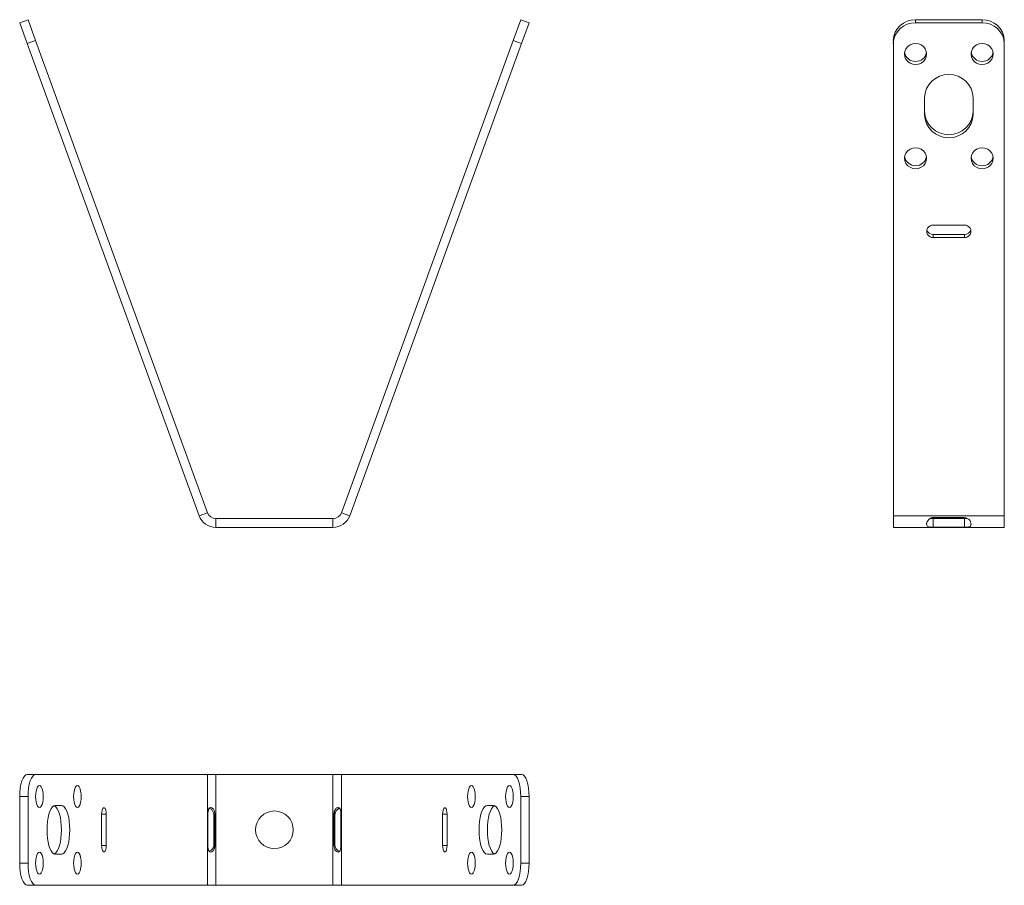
# Model space of a CAD drawing. Header units: millimetres. Extents: x 2 to 224, y -240 to -45.
import ezdxf

# ---------------------------------------------------------------- set-up
doc = ezdxf.new("R2010")
doc.units = ezdxf.units.MM

msp = doc.modelspace()

# ---------------------------------------------------------------- linework, layer by layer
at = {"color": 7, "linetype": 'Continuous', "lineweight": 15}
for p, q in [((2.06, -45.94), (3.94, -45.25)), ((3.77, -50.63), (2.06, -45.94)), ((3.94, -45.25), (5.65, -49.95)), ((113.24, -49.95), (114.95, -45.25)), ((114.95, -45.25), (116.83, -45.94)), ((116.83, -45.94), (115.12, -50.63)), ((203.9, -45.25), (203.9, -45.94)), ((218.9, -45.25), (203.9, -45.25)), ((218.9, -45.94), (203.9, -45.94)), ((218.9, -45.94), (218.9, -45.25)), ((5.65, -49.95), (3.77, -50.63)), ((3.77, -50.63), (42.49, -157.01)), ((5.65, -49.95), (44.37, -156.32)), ((74.53, -156.32), (113.24, -49.95)), ((76.41, -157.01), (115.12, -50.63)), ((115.12, -50.63), (113.24, -49.95)), ((198.9, -50.63), (198.9, -49.95)), ((198.9, -50.63), (198.9, -157.01)), ((223.9, -49.95), (223.9, -50.63)), ((223.9, -50.63), (223.9, -157.01)), ((205.9, -66.61), (205.9, -62.85)), ((216.9, -62.85), (216.9, -66.61)), ((207.9, -91.51), (214.9, -91.51)), ((207.9, -94.33), (207.9, -93.65)), ((214.9, -93.65), (207.9, -93.65)), ((214.9, -94.33), (207.9, -94.33)), ((214.9, -94.33), (214.9, -93.65)), ((42.49, -157.01), (44.37, -156.32)), ((74.53, -156.32), (76.41, -157.01)), ((223.9, -157.01), (198.9, -157.01)), ((198.9, -159.64), (198.9, -157.01)), ((214.9, -157.41), (207.9, -157.41)), ((223.9, -157.01), (223.9, -159.64)), ((46.25, -157.64), (46.25, -159.64)), ((46.25, -157.64), (72.65, -157.64)), ((46.25, -159.64), (72.65, -159.64)), ((72.65, -159.64), (72.65, -157.64)), ((223.9, -159.64), (198.9, -159.64)), ((207.26, -157.61), (207.9, -157.63)), ((207.9, -159.61), (207.9, -157.63)), ((207.9, -157.63), (214.9, -157.63)), ((207.9, -159.61), (214.9, -159.61)), ((214.9, -159.61), (214.9, -157.63)), ((3.77, -215.28), (5.65, -215.28)), ((5.65, -215.28), (44.37, -215.28)), ((44.37, -240.28), (44.37, -215.28)), ((46.25, -215.28), (44.37, -215.28)), ((46.25, -240.28), (46.25, -215.28)), ((46.25, -215.28), (72.65, -215.28)), ((72.65, -240.28), (72.65, -215.28)), ((74.53, -215.28), (72.65, -215.28)), ((74.53, -240.28), (74.53, -215.28)), ((74.53, -215.28), (113.24, -215.28)), ((113.24, -215.28), (115.12, -215.28)), ((3.94, -220.28), (2.06, -220.28)), ((2.06, -235.28), (2.06, -220.28)), ((3.94, -235.28), (3.94, -220.28)), ((116.83, -220.28), (114.95, -220.28)), ((114.95, -235.28), (114.95, -220.28)), ((116.83, -235.28), (116.83, -220.28)), ((11.47, -222.28), (10.1, -222.28)), ((108.8, -222.28), (107.43, -222.28)), ((20.53, -224.28), (20.53, -231.28)), ((20.53, -224.28), (21.56, -224.28)), ((21.56, -231.28), (21.56, -224.28)), ((44.46, -231.28), (44.46, -224.28)), ((45.81, -224.28), (46.03, -224.28)), ((45.81, -224.28), (45.81, -231.28)), ((46.03, -224.28), (46.03, -231.28)), ((72.87, -231.28), (72.87, -224.28)), ((73.09, -224.28), (72.87, -224.28)), ((73.09, -231.28), (73.09, -224.28)), ((74.44, -224.28), (74.44, -231.28)), ((97.34, -224.28), (97.34, -231.28)), ((98.36, -224.28), (97.34, -224.28)), ((98.36, -231.28), (98.36, -224.28)), ((20.53, -231.28), (21.56, -231.28)), ((45.81, -231.28), (46.03, -231.28)), ((73.09, -231.28), (72.87, -231.28)), ((98.36, -231.28), (97.34, -231.28)), ((10.1, -233.28), (11.47, -233.28)), ((107.43, -233.28), (108.8, -233.28)), ((2.06, -235.28), (3.94, -235.28)), ((114.95, -235.28), (116.83, -235.28)), ((5.65, -240.28), (3.77, -240.28)), ((5.65, -240.28), (44.37, -240.28)), ((44.37, -240.28), (46.25, -240.28)), ((46.25, -240.28), (72.65, -240.28)), ((72.65, -240.28), (74.53, -240.28)), ((74.53, -240.28), (113.24, -240.28)), ((115.12, -240.28), (113.24, -240.28))]:
    msp.add_line(p, q, dxfattribs=at)
at = {"color": 7, "linetype": 'Continuous', "lineweight": 15, "flags": 128}
for points in [[(203.9, -55.33), (203.25, -55.25), (202.65, -55.02), (202.13, -54.64), (201.73, -54.16), (201.48, -53.59), (201.4, -52.98), (201.48, -52.38), (201.73, -51.81), (202.13, -51.32), (202.65, -50.95), (203.25, -50.71), (203.9, -50.63), (204.54, -50.71), (205.15, -50.95), (205.66, -51.32), (206.06, -51.81), (206.31, -52.38), (206.4, -52.98), (206.31, -53.59), (206.06, -54.16), (205.66, -54.64), (205.15, -55.02), (204.54, -55.25), (203.9, -55.33)], [(218.9, -50.63), (219.54, -50.71), (220.15, -50.95), (220.66, -51.32), (221.06, -51.81), (221.31, -52.38), (221.4, -52.98), (221.31, -53.59), (221.06, -54.16), (220.66, -54.64), (220.15, -55.02), (219.54, -55.25), (218.9, -55.33), (218.25, -55.25), (217.65, -55.02), (217.13, -54.64), (216.73, -54.16), (216.48, -53.59), (216.4, -52.98), (216.48, -52.38), (216.73, -51.81), (217.13, -51.32), (217.65, -50.95), (218.25, -50.71), (218.9, -50.63)], [(203.9, -74.13), (204.54, -74.21), (205.15, -74.44), (205.66, -74.81), (206.06, -75.3), (206.31, -75.87), (206.4, -76.48), (206.31, -77.08), (206.06, -77.65), (205.66, -78.14), (205.15, -78.51), (204.54, -78.75), (203.9, -78.83), (203.25, -78.75), (202.65, -78.51), (202.13, -78.14), (201.73, -77.65), (201.48, -77.08), (201.4, -76.48), (201.48, -75.87), (201.73, -75.3), (202.13, -74.81), (202.65, -74.44), (203.25, -74.21), (203.9, -74.13)], [(218.9, -78.83), (218.25, -78.75), (217.65, -78.51), (217.13, -78.14), (216.73, -77.65), (216.48, -77.08), (216.4, -76.48), (216.48, -75.87), (216.73, -75.3), (217.13, -74.81), (217.65, -74.44), (218.25, -74.21), (218.9, -74.13), (219.54, -74.21), (220.15, -74.44), (220.66, -74.81), (221.06, -75.3), (221.31, -75.87), (221.4, -76.48), (221.31, -77.08), (221.06, -77.65), (220.66, -78.14), (220.15, -78.51), (219.54, -78.75), (218.9, -78.83)], [(2.06, -220.28), (2.1, -219.3), (2.19, -218.36), (2.35, -217.5), (2.56, -216.74), (2.82, -216.12), (3.12, -215.66), (3.44, -215.37), (3.77, -215.28)], [(5.65, -215.28), (5.32, -215.37), (5, -215.66), (4.7, -216.12), (4.44, -216.74), (4.23, -217.5), (4.07, -218.36), (3.98, -219.3), (3.94, -220.28)], [(114.95, -220.28), (114.92, -219.3), (114.82, -218.36), (114.66, -217.5), (114.45, -216.74), (114.19, -216.12), (113.9, -215.66), (113.58, -215.37), (113.24, -215.28)], [(115.12, -215.28), (115.46, -215.37), (115.78, -215.66), (116.07, -216.12), (116.33, -216.74), (116.54, -217.5), (116.7, -218.36), (116.8, -219.3), (116.83, -220.28)], [(7.36, -220.28), (7.33, -219.63), (7.25, -219.03), (7.11, -218.51), (6.93, -218.11), (6.73, -217.86), (6.51, -217.78), (6.29, -217.86), (6.08, -218.11), (5.9, -218.51), (5.77, -219.03), (5.68, -219.63), (5.65, -220.28), (5.68, -220.92), (5.77, -221.53), (5.9, -222.04), (6.08, -222.44), (6.29, -222.69), (6.51, -222.78), (6.73, -222.69), (6.93, -222.44), (7.11, -222.04), (7.25, -221.53), (7.33, -220.92), (7.36, -220.28)], [(14.2, -220.28), (14.23, -220.92), (14.32, -221.53), (14.45, -222.04), (14.63, -222.44), (14.84, -222.69), (15.06, -222.78), (15.28, -222.69), (15.49, -222.44), (15.66, -222.04), (15.8, -221.53), (15.88, -220.92), (15.91, -220.28), (15.88, -219.63), (15.8, -219.03), (15.66, -218.51), (15.49, -218.11), (15.28, -217.86), (15.06, -217.78), (14.84, -217.86), (14.63, -218.11), (14.45, -218.51), (14.32, -219.03), (14.23, -219.63), (14.2, -220.28)], [(104.69, -220.28), (104.66, -219.63), (104.58, -219.03), (104.44, -218.51), (104.26, -218.11), (104.06, -217.86), (103.84, -217.78), (103.62, -217.86), (103.41, -218.11), (103.23, -218.51), (103.1, -219.03), (103.01, -219.63), (102.98, -220.28), (103.01, -220.92), (103.1, -221.53), (103.23, -222.04), (103.41, -222.44), (103.62, -222.69), (103.84, -222.78), (104.06, -222.69), (104.26, -222.44), (104.44, -222.04), (104.58, -221.53), (104.66, -220.92), (104.69, -220.28)], [(111.53, -220.28), (111.56, -220.92), (111.65, -221.53), (111.78, -222.04), (111.96, -222.44), (112.17, -222.69), (112.39, -222.78), (112.61, -222.69), (112.81, -222.44), (112.99, -222.04), (113.13, -221.53), (113.21, -220.92), (113.24, -220.28), (113.21, -219.63), (113.13, -219.03), (112.99, -218.51), (112.81, -218.11), (112.61, -217.86), (112.39, -217.78), (112.17, -217.86), (111.96, -218.11), (111.78, -218.51), (111.65, -219.03), (111.56, -219.63), (111.53, -220.28)], [(10.1, -222.28), (9.77, -222.36), (9.46, -222.61), (9.16, -223.01), (8.89, -223.56), (8.66, -224.24), (8.47, -225.03), (8.33, -225.89), (8.25, -226.82), (8.22, -227.78), (8.25, -228.73), (8.33, -229.66), (8.47, -230.53), (8.66, -231.31), (8.89, -231.99), (9.16, -232.54), (9.46, -232.94), (9.77, -233.19), (10.1, -233.28)], [(9.84, -233.22), (9.91, -233.19), (10.23, -232.94), (10.53, -232.54), (10.8, -231.99), (11.03, -231.31), (11.22, -230.53), (11.35, -229.66), (11.44, -228.73), (11.47, -227.78), (11.44, -226.82), (11.35, -225.89), (11.22, -225.03), (11.03, -224.24), (10.8, -223.56), (10.53, -223.01), (10.23, -222.61), (9.91, -222.36), (9.84, -222.33)], [(11.47, -233.28), (11.79, -233.19), (12.11, -232.94), (12.41, -232.54), (12.68, -231.99), (12.91, -231.31), (13.1, -230.53), (13.23, -229.66), (13.32, -228.73), (13.35, -227.78), (13.32, -226.82), (13.23, -225.89), (13.1, -225.03), (12.91, -224.24), (12.68, -223.56), (12.41, -223.01), (12.11, -222.61), (11.79, -222.36), (11.47, -222.28)], [(21.56, -224.28), (21.53, -223.76), (21.44, -223.31), (21.3, -222.98), (21.13, -222.8), (20.95, -222.8), (20.79, -222.98), (20.65, -223.31), (20.56, -223.76), (20.53, -224.28)], [(98.36, -224.28), (98.33, -223.76), (98.24, -223.31), (98.11, -222.98), (97.94, -222.8), (97.76, -222.8), (97.59, -222.98), (97.46, -223.31), (97.37, -223.76), (97.34, -224.28)], [(107.43, -222.28), (107.1, -222.36), (106.78, -222.61), (106.49, -223.01), (106.22, -223.56), (105.99, -224.24), (105.8, -225.03), (105.66, -225.89), (105.58, -226.82), (105.55, -227.78), (105.58, -228.73), (105.66, -229.66), (105.8, -230.53), (105.99, -231.31), (106.22, -231.99), (106.49, -232.54), (106.78, -232.94), (107.1, -233.19), (107.43, -233.28)], [(109.05, -222.33), (108.98, -222.36), (108.66, -222.61), (108.37, -223.01), (108.1, -223.56), (107.87, -224.24), (107.68, -225.03), (107.54, -225.89), (107.45, -226.82), (107.43, -227.78), (107.45, -228.73), (107.54, -229.66), (107.68, -230.53), (107.87, -231.31), (108.1, -231.99), (108.37, -232.54), (108.66, -232.94), (108.98, -233.19), (109.05, -233.22)], [(108.8, -233.28), (109.12, -233.19), (109.44, -232.94), (109.74, -232.54), (110.01, -231.99), (110.24, -231.31), (110.43, -230.53), (110.56, -229.66), (110.65, -228.73), (110.68, -227.78), (110.65, -226.82), (110.56, -225.89), (110.43, -225.03), (110.24, -224.24), (110.01, -223.56), (109.74, -223.01), (109.44, -222.61), (109.12, -222.36), (108.8, -222.28)], [(5.65, -235.28), (5.68, -235.92), (5.77, -236.53), (5.9, -237.04), (6.08, -237.44), (6.29, -237.69), (6.51, -237.78), (6.73, -237.69), (6.93, -237.44), (7.11, -237.04), (7.25, -236.53), (7.33, -235.92), (7.36, -235.28), (7.33, -234.63), (7.25, -234.03), (7.11, -233.51), (6.93, -233.11), (6.73, -232.86), (6.51, -232.78), (6.29, -232.86), (6.08, -233.11), (5.9, -233.51), (5.77, -234.03), (5.68, -234.63), (5.65, -235.28)], [(15.91, -235.28), (15.88, -234.63), (15.8, -234.03), (15.66, -233.51), (15.49, -233.11), (15.28, -232.86), (15.06, -232.78), (14.84, -232.86), (14.63, -233.11), (14.45, -233.51), (14.32, -234.03), (14.23, -234.63), (14.2, -235.28), (14.23, -235.92), (14.32, -236.53), (14.45, -237.04), (14.63, -237.44), (14.84, -237.69), (15.06, -237.78), (15.28, -237.69), (15.49, -237.44), (15.66, -237.04), (15.8, -236.53), (15.88, -235.92), (15.91, -235.28)], [(20.53, -231.28), (20.56, -231.79), (20.65, -232.24), (20.79, -232.57), (20.95, -232.75), (21.13, -232.75), (21.3, -232.57), (21.44, -232.24), (21.53, -231.79), (21.56, -231.28)], [(97.34, -231.28), (97.37, -231.79), (97.46, -232.24), (97.59, -232.57), (97.76, -232.75), (97.94, -232.75), (98.11, -232.57), (98.24, -232.24), (98.33, -231.79), (98.36, -231.28)], [(102.98, -235.28), (103.01, -235.92), (103.1, -236.53), (103.23, -237.04), (103.41, -237.44), (103.62, -237.69), (103.84, -237.78), (104.06, -237.69), (104.26, -237.44), (104.44, -237.04), (104.58, -236.53), (104.66, -235.92), (104.69, -235.28), (104.66, -234.63), (104.58, -234.03), (104.44, -233.51), (104.26, -233.11), (104.06, -232.86), (103.84, -232.78), (103.62, -232.86), (103.41, -233.11), (103.23, -233.51), (103.1, -234.03), (103.01, -234.63), (102.98, -235.28)], [(113.24, -235.28), (113.21, -234.63), (113.13, -234.03), (112.99, -233.51), (112.81, -233.11), (112.61, -232.86), (112.39, -232.78), (112.17, -232.86), (111.96, -233.11), (111.78, -233.51), (111.65, -234.03), (111.56, -234.63), (111.53, -235.28), (111.56, -235.92), (111.65, -236.53), (111.78, -237.04), (111.96, -237.44), (112.17, -237.69), (112.39, -237.78), (112.61, -237.69), (112.81, -237.44), (112.99, -237.04), (113.13, -236.53), (113.21, -235.92), (113.24, -235.28)], [(3.77, -240.28), (3.44, -240.18), (3.12, -239.9), (2.82, -239.43), (2.56, -238.81), (2.35, -238.05), (2.19, -237.19), (2.1, -236.25), (2.06, -235.28)], [(3.94, -235.28), (3.98, -236.25), (4.07, -237.19), (4.23, -238.05), (4.44, -238.81), (4.7, -239.43), (5, -239.9), (5.32, -240.18), (5.65, -240.28)], [(113.24, -240.28), (113.58, -240.18), (113.9, -239.9), (114.19, -239.43), (114.45, -238.81), (114.66, -238.05), (114.82, -237.19), (114.92, -236.25), (114.95, -235.28)], [(116.83, -235.28), (116.8, -236.25), (116.7, -237.19), (116.54, -238.05), (116.33, -238.81), (116.07, -239.43), (115.78, -239.9), (115.46, -240.18), (115.12, -240.28)]]:
    msp.add_lwpolyline(points, dxfattribs=at)
at = {"color": 7, "linetype": 'Continuous', "lineweight": 15}
msp.add_circle((59.45, -227.78), 4.25, dxfattribs=at)
for centre, radius, start, end in [((203.75, -50.11), 4.86, 88.2746, 178.1638), ((203.75, -50.79), 4.86, 88.2746, 178.1638), ((219.04, -50.11), 4.86, 1.8362, 91.7254), ((219.04, -50.79), 4.86, 1.8362, 91.7254), ((203.83, -52.2), 2.45, 190.3342, 271.545), ((203.96, -52.2), 2.45, 268.455, 349.6658), ((218.9, -52.15), 2.52, 191.2035, 348.7965), ((211.4, -63.11), 5.51, 2.7149, 177.2851), ((211.4, -65.66), 5.51, 182.7149, 357.2851), ((211.4, -66.35), 5.51, 182.7149, 357.2851), ((203.9, -75.64), 2.52, 191.2035, 348.7965), ((218.83, -75.7), 2.45, 190.3342, 271.545), ((218.96, -75.7), 2.45, 268.455, 349.6658), ((207.83, -92.92), 1.41, 87.3031, 272.6969), ((207.86, -92.16), 1.48, 196.2446, 271.2276), ((214.96, -92.92), 1.41, 267.3031, 92.6969), ((214.93, -92.16), 1.48, 268.7724, 343.7554), ((46.25, -155.64), 4, 200, 270), ((46.25, -155.64), 2, 200, 270), ((72.65, -155.64), 2, 270, 340), ((72.65, -155.64), 4, 270, 340)]:
    msp.add_arc(centre, radius, start, end, dxfattribs=at)
for points, knots in [([(207.9, -157.41), (207.72, -157.42), (207.55, -157.45), (207.31, -157.55), (207.23, -157.59), (207.12, -157.66), (207.09, -157.69), (207.03, -157.73), (207.02, -157.75), (206.99, -157.77), (206.98, -157.78), (206.97, -157.79), (206.96, -157.79), (206.95, -157.8), (206.95, -157.8), (206.76, -157.97), (206.63, -158.15), (206.49, -158.44), (206.45, -158.54), (206.42, -158.68), (206.41, -158.73), (206.4, -158.8), (206.4, -158.82), (206.4, -158.86), (206.4, -158.87), (206.4, -158.89), (206.4, -158.91), (206.4, -159.08), (206.43, -159.2), (206.55, -159.39), (206.64, -159.45), (206.89, -159.54), (207.05, -159.56), (207.43, -159.6), (207.65, -159.61), (207.9, -159.61)], [0, 0, 0, 0, 0.125, 0.125, 0.1875, 0.1875, 0.21875, 0.21875, 0.234375, 0.234375, 0.242188, 0.242188, 0.246094, 0.246094, 0.25, 0.25, 0.375, 0.375, 0.4375, 0.4375, 0.46875, 0.46875, 0.484375, 0.484375, 0.492188, 0.492188, 0.5, 0.5, 0.625, 0.625, 0.75, 0.75, 0.875, 0.875, 1, 1, 1, 1]), ([(214.9, -159.61), (215.08, -159.61), (215.24, -159.61), (215.48, -159.59), (215.56, -159.59), (215.67, -159.57), (215.71, -159.57), (215.76, -159.56), (215.78, -159.55), (215.8, -159.55), (215.81, -159.55), (215.83, -159.54), (215.83, -159.54), (215.84, -159.54), (215.84, -159.54), (216.03, -159.5), (216.17, -159.43), (216.3, -159.28), (216.34, -159.23), (216.37, -159.12), (216.38, -159.08), (216.39, -159.02), (216.39, -159), (216.39, -158.97), (216.4, -158.96), (216.4, -158.94), (216.4, -158.93), (216.4, -158.75), (216.37, -158.58), (216.24, -158.25), (216.15, -158.1), (215.9, -157.83), (215.74, -157.71), (215.37, -157.53), (215.15, -157.46), (214.9, -157.41)], [0, 0, 0, 0, 0.125, 0.125, 0.1875, 0.1875, 0.21875, 0.21875, 0.234375, 0.234375, 0.242188, 0.242188, 0.246094, 0.246094, 0.25, 0.25, 0.375, 0.375, 0.4375, 0.4375, 0.46875, 0.46875, 0.484375, 0.484375, 0.492188, 0.492188, 0.5, 0.5, 0.625, 0.625, 0.75, 0.75, 0.875, 0.875, 1, 1, 1, 1]), ([(214.9, -157.63), (215.07, -157.63), (215.29, -157.63), (215.5, -157.61), (215.54, -157.61)], [0, 0, 0, 0, 0.771326, 1, 1, 1, 1]), ([(44.46, -224.28), (44.46, -224.23), (44.46, -224.13), (44.46, -223.98), (44.47, -223.84), (44.49, -223.7), (44.51, -223.57), (44.53, -223.45), (44.58, -223.28), (44.65, -223.09), (44.76, -222.91), (44.92, -222.8), (45.11, -222.76), (45.33, -222.8), (45.55, -222.93), (45.73, -223.16), (45.87, -223.46), (45.98, -223.84), (46.01, -224.12), (46.03, -224.28)], [0, 0, 0, 0, 0.038043, 0.07496, 0.1109, 0.146023, 0.180503, 0.214522, 0.24827, 0.320512, 0.383419, 0.441337, 0.499735, 0.567351, 0.632268, 0.702579, 0.784804, 0.883123, 1, 1, 1, 1]), ([(44.76, -222.94), (44.9, -223), (45.14, -223.09), (45.4, -223.36), (45.66, -223.72), (45.75, -224.05), (45.81, -224.28)], [0, 0, 0, 0, 0.270285, 0.441308, 0.615671, 1, 1, 1, 1]), ([(72.87, -224.28), (72.87, -224.23), (72.87, -224.13), (72.89, -223.98), (72.91, -223.84), (72.94, -223.7), (72.98, -223.57), (73.03, -223.45), (73.11, -223.28), (73.23, -223.09), (73.4, -222.91), (73.6, -222.8), (73.81, -222.76), (74.01, -222.8), (74.17, -222.93), (74.29, -223.16), (74.36, -223.46), (74.42, -223.84), (74.43, -224.12), (74.44, -224.28)], [0, 0, 0, 0, 0.038043, 0.07496, 0.1109, 0.146023, 0.180503, 0.214522, 0.24827, 0.320512, 0.383419, 0.441337, 0.499735, 0.567351, 0.632268, 0.702579, 0.784804, 0.883123, 1, 1, 1, 1]), ([(73.09, -224.28), (73.1, -224.19), (73.11, -224.01), (73.23, -223.67), (73.48, -223.35), (73.82, -223.08), (74.04, -222.98), (74.14, -222.93)], [0, 0, 0, 0, 0.143314, 0.284998, 0.587797, 0.804148, 1, 1, 1, 1]), ([(46.03, -231.28), (46.03, -231.33), (46.02, -231.43), (46.01, -231.57), (45.99, -231.71), (45.95, -231.85), (45.91, -231.98), (45.86, -232.11), (45.78, -232.27), (45.67, -232.46), (45.49, -232.64), (45.3, -232.75), (45.09, -232.79), (44.89, -232.75), (44.72, -232.62), (44.61, -232.4), (44.53, -232.09), (44.48, -231.71), (44.46, -231.43), (44.46, -231.28)], [0, 0, 0, 0, 0.038043, 0.07496, 0.1109, 0.146023, 0.180503, 0.214522, 0.24827, 0.320512, 0.383419, 0.441337, 0.499735, 0.567351, 0.632268, 0.702579, 0.784804, 0.883123, 1, 1, 1, 1]), ([(45.81, -231.28), (45.8, -231.36), (45.79, -231.54), (45.66, -231.88), (45.41, -232.2), (45.07, -232.47), (44.85, -232.57), (44.75, -232.62)], [0, 0, 0, 0, 0.143314, 0.284998, 0.587797, 0.804148, 1, 1, 1, 1]), ([(74.44, -231.28), (74.44, -231.33), (74.44, -231.43), (74.43, -231.57), (74.42, -231.71), (74.4, -231.85), (74.38, -231.98), (74.36, -232.11), (74.32, -232.27), (74.25, -232.46), (74.13, -232.64), (73.98, -232.75), (73.79, -232.79), (73.57, -232.75), (73.35, -232.62), (73.16, -232.4), (73.02, -232.09), (72.92, -231.71), (72.89, -231.43), (72.87, -231.28)], [0, 0, 0, 0, 0.038043, 0.07496, 0.1109, 0.146023, 0.180503, 0.214522, 0.24827, 0.320512, 0.383419, 0.441337, 0.499735, 0.567351, 0.632268, 0.702579, 0.784804, 0.883123, 1, 1, 1, 1]), ([(74.14, -232.61), (73.99, -232.56), (73.75, -232.46), (73.49, -232.2), (73.23, -231.83), (73.15, -231.5), (73.09, -231.28)], [0, 0, 0, 0, 0.2702854, 0.4413076, 0.6156713, 1, 1, 1, 1])]:
    msp.add_open_spline(points, degree=3, knots=knots, dxfattribs=at)

doc.saveas('drawing.dxf')
